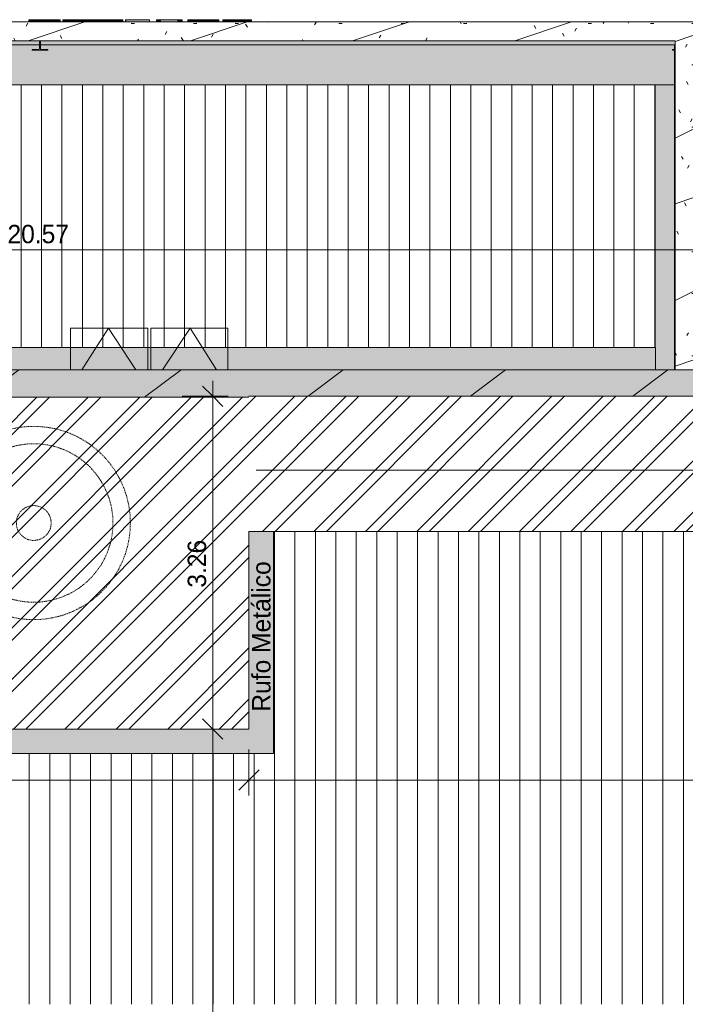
# Model space of a CAD drawing. Header units: millimetres. Extents: x -18260 to 188148, y -14086 to 2351883.
# Tile 239 of 256: x 105387 to 111899, y -1467 to 8165. Entities that reach past the tile are written whole.
import ezdxf

# ---------------------------------------------------------------- set-up
doc = ezdxf.new("R2010")
doc.units = ezdxf.units.MM
doc.linetypes.add('Traço', pattern=[11.999999, 6, -6])
doc.linetypes.add('Traço_2_', pattern=[6, 3, -3])
for name, color, linetype, lineweight in [('A-ANNO-DIMS', 211, 'Continuous', 9), ('A-ANNO-DIMS-100', 211, 'Continuous', 9), ('A-DETL-GENF', 92, 'Continuous', 50), ('A-DETL-THIN', 151, 'Continuous', 9), ('A-FLOR', 192, 'Continuous', 18), ('A-GENM', 13, 'Continuous', 9), ('A-GLAZ', 151, 'Continuous', 9), ('A-ROOF', 132, 'Continuous', 9), ('A-ROOF-OTLN', 132, 'Continuous', 9), ('A-ROOF-PATT', 132, 'Continuous', 9), ('G-ANNO-TEXT', 231, 'Continuous', 9), ('I-WALL', 2, 'Continuous', 18), ('P-SANR-FIXT', 6, 'Continuous', 9), ('P-SANR-FIXT-HDLN', 131, 'Traço_2_', 9), ('S-COLS', 52, 'Continuous', 9)]:
    doc.layers.add(name, color=color, linetype=linetype, lineweight=lineweight)
doc.styles.add('Century Gothic_3', font='GOTHIC.TTF', dxfattribs={"height": 180})
doc.dimstyles.new('1_8mm_Century_Gothic', dxfattribs={"dimscale": 304.8, "dimtxt": 187.950289, "dimasz": 0.656168, "dimexe": 0.492126, "dimexo": 0.0625, "dimgap": 0.049213, "dimtad": 1, "dimlfac": 0.001, "dimrnd": 0.01, "dimzin": 0, "dimdsep": 46, "dimtxsty": 'Century Gothic_3', "dimblk1": 'OBLIQUE', "dimblk2": 'OBLIQUE', "dimsah": 1, "dimcen": 0.09, "dimdle": 0.492126, "dimazin": 0, "dimtfac": 1, "dimtdec": 4, "dimtix": 1, "dimtmove": 0, "dimatfit": 3, "dimfxl": 0.984252, "dimfxlon": 1, "dimtvp": 1, "dimtolj": 1, "dimtzin": 0, "dimarcsym": 2})
pattern_1 = [(0, (2e-05, -3e-05), (812.8, 203.2), [33.528, -576.072, 33.528, -576.072, -3251.2]), (0, (2e-05, -3e-05), (812.8, 203.2), [-1219.2, 33.528, -1185.672, 33.528, -576.072, -1422.4]), (0, (2e-05, -3e-05), (812.8, 203.2), [-3048, 33.528, -372.872, 33.528, -982.472]), (120, (304.8, 101.6), (-582.3764, 602.3054), [33.528, -576.072, 33.528, -576.072, -3251.2]), (120, (304.8, 101.6), (-582.3764, 602.3054), [-1219.2, 33.528, -1185.672, 33.528, -576.072, -1422.4]), (120, (304.8, 101.6), (-582.3764, 602.3054), [-3048, 33.528, -372.872, 33.528, -982.472]), (240, (406.4, 508), (-230.4236, -805.5054), [33.528, -576.072, 33.528, -576.072, -3251.2]), (240, (406.4, 508), (-230.4236, -805.5054), [-1219.2, 33.528, -1185.672, 33.528, -576.072, -1422.4]), (240, (406.4, 508), (-230.4236, -805.5054), [-3048, 33.528, -372.872, 33.528, -982.472])]
pattern_2 = [(216.87, (635, 1587.5), (4762.4943, 3175.0085), [793.75, -7143.75]), (206.565, (1587.5, 1111.25), (-1587.501, -1587.5), [1774.88, -1774.88]), (198.435, (1587.5, 317.5), (-3174.997, -1587.503), [1004.02, -4016.09])]
pattern_3 = [(45, (103597.8, 0), (-251.447, 251.447), []), (45, (103597.8, 381), (-251.447, 251.447), [])]

# ---------------------------------------------------------------- blocks, each defined once
blk = doc.blocks.new('FX-HRT-JANELA_MAXIM-AR-2FLS - 120x60cm-2FLS-ALU-3_0cmFolha 2-4108880-PLANTA DE IMPERMEABILIZAÇÃO - COBERTURA')
at = {"layer": 'A-GLAZ', "color": 90, "lineweight": 5}
for p, q in [((-770, -175), (-770, -582.5)), ((-658.8, -175), (-400, -582.5)), ((-130.7, -175), (-400, -582.5)), ((-15, -582.5), (-15, -175)), ((15, -175), (15, -582.5)), ((130.7, -175), (400, -582.5)), ((658.8, -175), (400, -582.5)), ((770, -582.5), (770, -175)), ((-770, -582.5), (-15, -582.5)), ((15, -582.5), (770, -582.5))]:
    blk.add_line(p, q, dxfattribs=at)
blk = doc.blocks.new('Caixa dagua de polietileno - Fortlev - AleBim_2000L - 2000 L-4037102-PLANTA DE IMPERMEABILIZAÇÃO - COBERTURA')
at = {"layer": 'P-SANR-FIXT-HDLN', "color": 133, "linetype": 'Traço', "lineweight": 5}
for radius in [945, 170.3]:
    blk.add_circle((0, 0), radius, dxfattribs=at)
for start, end in [(360, 180), (180, 360)]:
    blk.add_arc((0, 0), 775, start, end, dxfattribs=at)
blk = doc.blocks.new('CHAPIM - CHAPIM-4060820-PLANTA DE IMPERMEABILIZAÇÃO - COBERTURA')
at = {"layer": 'A-ROOF-PATT', "lineweight": 5}
h = blk.add_hatch(dxfattribs=at)
h.set_pattern_fill('FP_31', color=71, style=0, pattern_type=2)
h.set_pattern_definition(pattern_1)
h.paths.add_polyline_path([(7351.8, -8340.8), (8116.4, -8340.8), (8116.4, -8320.8), (20251.4, -8320.8), (20251.4, 4739.2), (19999.4, 4739.2), (19999.4, 4641.7), (12268.9, 4641.7), (12268.9, 4739.2), (-8301.1, 4739.2), (-8301.1, 4641.7), (-16356.6, 4641.7), (-16356.6, 4739.2), (-16608.6, 4739.2), (-16608.2, -8320.8), (-4143.6, -8320.8), (-4143.6, -8340.8), (7167.2, -8340.8)])
h.paths.add_polyline_path([(-5016.6, -8165.3), (-16466.6, -8165.3), (-16466.6, 4481.7), (-4958.6, 4481.7), (-4958.6, 4471.7), (4031.4, 4471.7), (4031.4, 4481.7), (20109.4, 4481.7), (20109.4, -8165.3), (-4832, -8165.3)])
h = blk.add_hatch(dxfattribs=at)
h.set_pattern_fill('FP_30', color=71, style=0, pattern_type=2)
h.set_pattern_definition(pattern_2)
h.paths.add_polyline_path([(7351.8, -8340.8), (8116.4, -8340.8), (8116.4, -8320.8), (20251.4, -8320.8), (20251.4, 4739.2), (19999.4, 4739.2), (19999.4, 4641.7), (12268.9, 4641.7), (12268.9, 4739.2), (-8301.1, 4739.2), (-8301.1, 4641.7), (-16356.6, 4641.7), (-16356.6, 4739.2), (-16608.6, 4739.2), (-16608.2, -8320.8), (-4143.6, -8320.8), (-4143.6, -8340.8), (7167.2, -8340.8)])
h.paths.add_polyline_path([(-5016.6, -8165.3), (-16466.6, -8165.3), (-16466.6, 4481.7), (-4958.6, 4481.7), (-4958.6, 4471.7), (4031.4, 4471.7), (4031.4, 4481.7), (20109.4, 4481.7), (20109.4, -8165.3), (-4832, -8165.3)])
at = {"layer": 'A-ROOF-OTLN', "color": 90, "lineweight": 5}
for p, q in [((-8301.1, 4739.2), (12268.9, 4739.2)), ((4031.4, 4471.7), (-4958.6, 4471.7))]:
    blk.add_line(p, q, dxfattribs=at)
blk = doc.blocks.new('CHAPIM1 - CHAPIM-4061394-PLANTA DE IMPERMEABILIZAÇÃO - COBERTURA')
at = {"layer": 'A-ROOF-PATT', "lineweight": 5}
h = blk.add_hatch(dxfattribs=at)
h.set_pattern_fill('FP_31', color=71, style=0, pattern_type=2)
h.set_pattern_definition(pattern_1)
h.paths.add_polyline_path([(-4413.5, 4739.2), (-4228.5, 4739.2), (-4228.5, 7959), (8200.9, 7959), (8200.9, 4739.2), (8385.9, 4739.2), (8385.9, 8144), (-4413.5, 8144), (-4413.5, 4756.2)])
h = blk.add_hatch(dxfattribs=at)
h.set_pattern_fill('FP_30', color=71, style=0, pattern_type=2)
h.set_pattern_definition(pattern_2)
h.paths.add_polyline_path([(-4413.5, 4739.2), (-4228.5, 4739.2), (-4228.5, 7959), (8200.9, 7959), (8200.9, 4739.2), (8385.9, 4739.2), (8385.9, 8144), (-4413.5, 8144), (-4413.5, 4756.2)])
at = {"layer": 'A-ROOF-OTLN', "color": 90, "lineweight": 5}
for p, q in [((8385.9, 8144), (-4413.5, 8144)), ((-4228.5, 7959), (8200.9, 7959)), ((8200.9, 7959), (8200.9, 4739.2))]:
    blk.add_line(p, q, dxfattribs=at)
blk = doc.blocks.new('_ARQPWR_Pilar perfil I - _TP25-V271-PLANTA DE IMPERMEABILIZAÇÃO - COBERTURA')
at = {"layer": 'S-COLS', "lineweight": 5}
blk.add_hatch(color=71, dxfattribs=at).paths.add_polyline_path([(76.5, -78.5), (76.5, -69.2), (11.9, -68.7), (9.3, -68), (5.9, -64.5), (4.6, -59.9), (4.6, -24), (-4.7, -24), (-4.7, -59.9), (-7.4, -66), (-9.3, -68), (-14, -69.2), (-76.5, -69.2), (-76.5, -78.5), (11.9, -78.5)])
at = {"layer": 'S-COLS', "color": 90, "lineweight": 5}
for p, q in [((-4.7, -59.9), (-4.7, 14.9)), ((4.6, 14.9), (4.6, -59.9)), ((-76.5, -69.2), (-14, -69.2)), ((-76.5, -78.5), (-76.5, -69.2)), ((76.5, -78.5), (-76.5, -78.5)), ((13.9, -69.2), (76.5, -69.2)), ((76.5, -69.2), (76.5, -78.5))]:
    blk.add_line(p, q, dxfattribs=at)
for centre, start, end in [((-14, -59.9), 270, 0), ((13.9, -59.9), 180, 270)]:
    blk.add_arc(centre, 9.3, start, end, dxfattribs=at)
blk = doc.blocks.new('_ARQPWR_Pilar perfil I - _TP25-V272-PLANTA DE IMPERMEABILIZAÇÃO - COBERTURA')
at = {"layer": 'S-COLS', "lineweight": 5}
blk.add_hatch(color=71, dxfattribs=at).paths.add_polyline_path([(-56.5, -78.5), (-56.5, -78.5), (-56.5, -69.2), (-76.5, -69.2), (-76.5, -78.5)])
at = {"layer": 'S-COLS', "color": 90, "lineweight": 5}
for p, q in [((-76.5, -69.2), (-50.5, -69.2)), ((-76.5, -78.5), (-76.5, -69.2)), ((-50.5, -78.5), (-76.5, -78.5))]:
    blk.add_line(p, q, dxfattribs=at)
blk = doc.blocks.new('BE-PMSa-MOD-ARQ-CONEXAODOFUTURO-EX-000-R_rvt-3-PLANTA DE IMPERMEABILIZAÇÃO - COBERTURA')
at = {"layer": 'A-GENM', "lineweight": 5}
for points in [[(1883.4, 8144), (1883.4, 8165.1), (1878.8, 8165.1), (1878.8, 8144)], [(1897.4, 8144), (1897.4, 8165.1), (1883.4, 8165.1), (1883.4, 8144)], [(1920.1, 8144), (1920.1, 8165.1), (1897.4, 8165.1), (1897.4, 8144)], [(1951.4, 8144), (1951.4, 8165.1), (1920.1, 8165.1), (1920.1, 8144)], [(1989, 8144), (1989, 8165.1), (1951.4, 8165.1), (1951.4, 8144)], [(2030.9, 8144), (2030.9, 8165.1), (1989, 8165.1), (1989, 8144)], [(2063.1, 8144), (2063.1, 8165.1), (2030.9, 8165.1), (2030.9, 8144)], [(2092.1, 8144), (2092.1, 8165.1), (2063.1, 8165.1), (2063.1, 8144)], [(2118.1, 8144), (2118.1, 8165.1), (2092.1, 8165.1), (2092.1, 8144)], [(2140.9, 8144), (2140.9, 8165.1), (2118.1, 8165.1), (2118.1, 8144)], [(2159.6, 8144), (2159.6, 8165.1), (2140.9, 8165.1), (2140.9, 8144)], [(2172.9, 8144), (2172.9, 8165.1), (2159.6, 8165.1), (2159.6, 8144)], [(2180.9, 8144), (2180.9, 8165.1), (2172.9, 8165.1), (2172.9, 8144)], [(2183.5, 8144), (2183.5, 8165.1), (2180.9, 8165.1), (2180.9, 8144)], [(2278.5, 8144), (2278.5, 8165.1), (2211.3, 8165.1), (2211.3, 8144)], [(2313.4, 8144), (2313.4, 8165.1), (2278.5, 8165.1), (2278.5, 8144)], [(2313.4, 8144), (2317.5, 8144), (2317.5, 8165.1), (2313.4, 8165.1)], [(2317.5, 8144), (2326, 8144), (2326, 8165.1), (2317.5, 8165.1)], [(2326, 8144), (2342.2, 8144), (2342.2, 8165.1), (2326, 8165.1)], [(2359.4, 8144), (2359.4, 8165.1), (2342.2, 8165.1), (2342.2, 8144)], [(2372.9, 8144), (2374.2, 8144), (2374.2, 8165.1), (2359.4, 8165.1), (2359.4, 8144), (2367.5, 8144)], [(2374.2, 8144), (2391.8, 8144), (2391.8, 8165.1), (2374.2, 8165.1)], [(2405.9, 8144), (2405.9, 8165.1), (2391.8, 8165.1), (2391.8, 8144)], [(2415.3, 8144), (2415.3, 8165.1), (2405.9, 8165.1), (2405.9, 8144)], [(2418.4, 8144), (2418.4, 8165.1), (2415.3, 8165.1), (2415.3, 8144)], [(2500.6, 8144), (2500.6, 8165.1), (2418.4, 8165.1), (2418.4, 8144)], [(2523.3, 8144), (2523.3, 8165.1), (2503.3, 8165.1), (2503.3, 8144)], [(2571.9, 8144), (2571.9, 8165.1), (2523.3, 8165.1), (2523.3, 8144)], [(2571.9, 8144), (2629.4, 8144), (2629.4, 8165.1), (2571.9, 8165.1)], [(2652.4, 8144), (2652.4, 8165.1), (2629.4, 8165.1), (2629.4, 8144)], [(2672, 8144), (2672, 8165.1), (2652.4, 8165.1), (2652.4, 8144)], [(2674.8, 8144), (2730.2, 8144), (2730.2, 8165.1), (2672, 8165.1), (2672, 8144)], [(2730.2, 8144), (2778.1, 8144), (2778.1, 8165.1), (2730.2, 8165.1)], [(2798.1, 8144), (2798.1, 8165.1), (2778.1, 8165.1), (2778.1, 8144)], [(2828, 8144), (2828, 8165.1), (2823.1, 8165.1), (2823.1, 8144)], [(3057.9, 8144), (3057.9, 8165.1), (2828, 8165.1), (2828, 8144)], [(3167.8, 8144), (3167.8, 8165.1), (3127.8, 8165.1), (3127.8, 8144)], [(3334.8, 8144), (3334.8, 8165.1), (3167.8, 8165.1), (3167.8, 8144)], [(3377.6, 8144), (3377.6, 8165.1), (3334.8, 8165.1), (3334.8, 8144)], [(3437.2, 8144), (3437.2, 8165.1), (3432.6, 8165.1), (3432.6, 8144)], [(3451.2, 8144), (3451.2, 8165.1), (3437.2, 8165.1), (3437.2, 8144)], [(3474, 8144), (3474, 8165.1), (3451.2, 8165.1), (3451.2, 8144)], [(3505.2, 8144), (3505.2, 8165.1), (3474, 8165.1), (3474, 8144)], [(3542.8, 8144), (3542.8, 8165.1), (3505.2, 8165.1), (3505.2, 8144)], [(3584.7, 8144), (3584.7, 8165.1), (3542.8, 8165.1), (3542.8, 8144)], [(3616.9, 8144), (3616.9, 8165.1), (3584.7, 8165.1), (3584.7, 8144)], [(3645.9, 8144), (3645.9, 8165.1), (3616.9, 8165.1), (3616.9, 8144)], [(3671.9, 8144), (3671.9, 8165.1), (3645.9, 8165.1), (3645.9, 8144)], [(3694.7, 8144), (3694.7, 8165.1), (3671.9, 8165.1), (3671.9, 8144)], [(3713.4, 8144), (3713.4, 8165.1), (3694.7, 8165.1), (3694.7, 8144)], [(3726.7, 8144), (3726.7, 8165.1), (3713.4, 8165.1), (3713.4, 8144)], [(3734.7, 8144), (3734.7, 8165.1), (3726.7, 8165.1), (3726.7, 8144)], [(3737.4, 8144), (3737.4, 8165.1), (3734.7, 8165.1), (3734.7, 8144)], [(3777.3, 8144), (3782.3, 8144), (3782.3, 8165.1), (3777.3, 8165.1)], [(3789.9, 8144), (3789.9, 8165.1), (3782.3, 8165.1), (3782.3, 8144)], [(3800, 8144), (3800, 8165.1), (3789.9, 8165.1), (3789.9, 8144)], [(3812.5, 8144), (3812.5, 8165.1), (3800, 8165.1), (3800, 8144)], [(3812.5, 8144), (3827.5, 8144), (3827.5, 8165.1), (3812.5, 8165.1)], [(3830.2, 8144), (3844.6, 8144), (3844.3, 8165.1), (3827.5, 8165.1), (3827.5, 8144)], [(3863.7, 8144), (3863.7, 8165.1), (3844.6, 8165.1), (3844.6, 8144), (3851.2, 8144)], [(3884.7, 8144), (3884.7, 8165.1), (3863.7, 8165.1), (3863.7, 8144), (3879, 8144)], [(3907.5, 8144), (3907.5, 8165.1), (3884.7, 8165.1), (3884.7, 8144)], [(3947.7, 8144), (3947.7, 8165.1), (3907.5, 8165.1), (3907.5, 8144)], [(3984.4, 8144), (3984.4, 8165.1), (3947.7, 8165.1), (3947.7, 8144)], [(4015.3, 8144), (4015.3, 8165.1), (3984.4, 8165.1), (3984.4, 8144)], [(4038.2, 8144), (4038.2, 8165.1), (4015.3, 8165.1), (4015.3, 8144)], [(4052.4, 8144), (4052.4, 8165.1), (4038.2, 8165.1), (4038.2, 8144)], [(4057.1, 8144), (4057.1, 8165.1), (4052.4, 8165.1), (4052.4, 8144)]]:
    blk.add_hatch(color=114, dxfattribs=at).paths.add_polyline_path(points)
at = {"layer": 'A-ROOF-OTLN', "lineweight": 5}
for points in [[(-4222.1, 7529.1), (8194.9, 7529.2), (8194.9, 7865.7), (8174.9, 7865.7), (8174.9, 7875), (8194.9, 7875), (8194.9, 7920.1), (1991, 7920.1), (1991, 7884.3), (1992.3, 7879.6), (1995.7, 7876.2), (2000.3, 7875), (2062.9, 7875), (2062.9, 7865.7), (1909.9, 7865.7), (1909.9, 7875), (1972.4, 7875), (1977.1, 7876.2), (1980.5, 7879.6), (1981.7, 7884.3), (1981.4, 7920.1), (-4222.1, 7920.1), (-4222.1, 7875), (-4202.1, 7874.1), (-4202.1, 7868.6), (-4193.5, 7878.6), (-4182.3, 7887.4), (-4176.9, 7890.8), (-4166.1, 7895.1), (-4137.9, 7899.9), (-4107.8, 7892.8), (-4096.4, 7885.9), (-4084.4, 7875.7), (-4075.6, 7864.4), (-4072.2, 7859.1), (-4068, 7848.3), (-4063.1, 7825.1), (-4065.8, 7825.1), (-4065.4, 7820.1), (-4063.1, 7820.1), (-4070.3, 7790), (-4076.9, 7779), (-4087.4, 7766.7), (-4098.8, 7757.7), (-4104.4, 7754.2), (-4114.8, 7750.2), (-4143, 7745.3), (-4173.1, 7752.5), (-4184.1, 7759.1), (-4196.4, 7769.6), (-4205.3, 7780.9), (-4208.6, 7786.2), (-4212.9, 7797), (-4217.7, 7820.1), (-4215.1, 7820.1), (-4215.4, 7825.1), (-4217.7, 7825.1), (-4210.5, 7855.3), (-4206.1, 7865.7), (-4222.1, 7865.7), (-4222.1, 7629.3)], [(8090.2, 4739.2), (8195.1, 4739.2), (8194.9, 7529.2), (8007.4, 7529.1), (8007.9, 4739.2)], [(-3982.1, 4739.2), (8007.9, 4739.2), (8007.9, 4958.6), (-3982.1, 4958.6), (-3982.1, 4756.2)], [(4271.4, 986.7), (4271.4, 3159.2), (4031.4, 3159.2), (4032, 1224.9)], [(4271.4, 986.7), (4030.9, 1225.5), (-4959.3, 1224.8), (-5198.6, 986.7), (3844.3, 986.7)]]:
    blk.add_hatch(color=254, dxfattribs=at).paths.add_polyline_path(points)
at = {"layer": 'A-ROOF-PATT', "lineweight": 5}
h = blk.add_hatch(dxfattribs=at)
h.set_pattern_fill('FP_232', color=71, style=0, pattern_type=2)
h.set_pattern_definition([(270, (-2e-05, 12637.28), (200, 1e-14), [])])
h.paths.add_polyline_path([(3105.9, 4958.6), (8007.3, 4958.6), (8007.2, 7529.1), (-3982.1, 7529.1), (-3982.1, 4958.6), (2367.5, 4958.6)])
h = blk.add_hatch(dxfattribs=at)
h.set_pattern_fill('FP_252', color=71, style=0, pattern_type=2)
h.set_pattern_definition([(270, (480, 90.74), (200, 1e-14), [])])
h.paths.add_polyline_path([(-15588.6, -1466.8), (19231.4, -1466.8), (19231.4, 3159.2), (4271.4, 3159.2), (4271.4, 986.2), (-5198.6, 986.7), (-5198.6, 3159.2), (-15588.6, 3159.2), (-15588.6, -1327.9)])
h.paths.add_polyline_path([(10213.1, 804.6), (10045, 804.6), (10445, 1204.6), (10845, 804.6), (10236.2, 804.6)])
h.paths.add_polyline_path([(-10185.5, 964.6), (-10915, 964.6), (-10515, 1364.6), (-10115, 964.6)])
at = {"layer": 'I-WALL', "lineweight": 5}
for points in [[(8194.9, 7920.1), (8194.9, 7920.1), (8194.9, 7959), (-4228.5, 7959), (-4228.5, 7920.1), (8090.2, 7920.1)], [(8195.1, 4739.2), (8200.9, 4739.2), (8200.9, 7959), (8194.9, 7959), (8195.1, 4756.2)]]:
    blk.add_hatch(color=50, dxfattribs=at).paths.add_polyline_path(points)
at = {"layer": 'A-GENM', "color": 90, "lineweight": 5}
for p, q in [((1878.8, 8165.1), (1883.4, 8165.1)), ((1878.8, 8144), (1878.8, 8165.1)), ((1883.4, 8165.1), (1897.4, 8165.1)), ((1883.4, 8144), (1883.4, 8165.1)), ((1897.4, 8165.1), (1920.1, 8165.1)), ((1897.4, 8144), (1897.4, 8165.1)), ((1920.1, 8165.1), (1951.4, 8165.1)), ((1920.1, 8144), (1920.1, 8165.1)), ((1951.4, 8165.1), (1989, 8165.1)), ((1951.4, 8144), (1951.4, 8165.1)), ((1989, 8165.1), (2030.9, 8165.1)), ((1989, 8144), (1989, 8165.1)), ((2030.9, 8165.1), (2063.1, 8165.1)), ((2030.9, 8144), (2030.9, 8165.1)), ((2063.1, 8165.1), (2092.1, 8165.1)), ((2063.1, 8144), (2063.1, 8165.1)), ((2092.1, 8165.1), (2118.1, 8165.1)), ((2092.1, 8144), (2092.1, 8165.1)), ((2118.1, 8165.1), (2140.9, 8165.1)), ((2118.1, 8144), (2118.1, 8165.1)), ((2140.9, 8165.1), (2159.6, 8165.1)), ((2140.9, 8144), (2140.9, 8165.1)), ((2159.6, 8165.1), (2172.9, 8165.1)), ((2159.6, 8144), (2159.6, 8165.1)), ((2172.9, 8165.1), (2180.9, 8165.1)), ((2172.9, 8165.1), (2172.9, 8144)), ((2180.9, 8165.1), (2183.5, 8165.1)), ((2180.9, 8144), (2180.9, 8165.1)), ((2183.5, 8144), (2183.5, 8165.1)), ((2211.3, 8165.1), (2278.5, 8165.1)), ((2211.3, 8165.1), (2211.3, 8144)), ((2278.5, 8165.1), (2313.4, 8165.1)), ((2278.5, 8144), (2278.5, 8165.1)), ((2313.4, 8165.1), (2317.5, 8165.1)), ((2313.4, 8144), (2313.4, 8165.1)), ((2317.5, 8165.1), (2326, 8165.1)), ((2317.5, 8144), (2317.5, 8165.1)), ((2326, 8165.1), (2342.2, 8165.1)), ((2326, 8144), (2326, 8165.1)), ((2342.2, 8165.1), (2359.4, 8165.1)), ((2342.2, 8144), (2342.2, 8165.1)), ((2359.4, 8165.1), (2374.2, 8165.1)), ((2359.4, 8144), (2359.4, 8165.1)), ((2374.2, 8165.1), (2391.8, 8165.1)), ((2374.2, 8144), (2374.2, 8165.1)), ((2391.8, 8165.1), (2405.9, 8165.1)), ((2391.8, 8144), (2391.8, 8165.1)), ((2405.9, 8165.1), (2415.3, 8165.1)), ((2405.9, 8144), (2405.9, 8165.1)), ((2415.3, 8165.1), (2418.4, 8165.1)), ((2415.3, 8144), (2415.3, 8165.1)), ((2418.4, 8165.1), (2500.6, 8165.1)), ((2418.4, 8165.1), (2418.4, 8144)), ((2500.6, 8144), (2500.6, 8165.1)), ((2503.3, 8165.1), (2523.3, 8165.1)), ((2503.3, 8144), (2503.3, 8165.1)), ((2523.3, 8165.1), (2571.9, 8165.1)), ((2523.3, 8144), (2523.3, 8165.1)), ((2571.9, 8165.1), (2629.4, 8165.1)), ((2571.9, 8144), (2571.9, 8165.1)), ((2629.4, 8165.1), (2652.4, 8165.1)), ((2652.4, 8165.1), (2672, 8165.1)), ((2652.4, 8144), (2652.4, 8165.1)), ((2672, 8165.1), (2730.2, 8165.1)), ((2672, 8144), (2672, 8165.1)), ((2730.2, 8165.1), (2778.1, 8165.1)), ((2730.2, 8144), (2730.2, 8165.1)), ((2778.1, 8165.1), (2798.1, 8165.1)), ((2778.1, 8144), (2778.1, 8165.1)), ((2798.1, 8165.1), (2798.1, 8144)), ((2823.1, 8165.1), (2828, 8165.1)), ((2823.1, 8144), (2823.1, 8165.1)), ((2828, 8165.1), (3057.9, 8165.1)), ((2828, 8165.1), (2828, 8144)), ((3057.9, 8144), (3057.9, 8165.1)), ((3127.8, 8165.1), (3167.8, 8165.1)), ((3127.8, 8144), (3127.8, 8165.1)), ((3167.8, 8165.1), (3334.8, 8165.1)), ((3167.8, 8144), (3167.8, 8165.1)), ((3334.8, 8165.1), (3377.6, 8165.1)), ((3334.8, 8144), (3334.8, 8165.1)), ((3377.6, 8144), (3377.6, 8165.1)), ((3432.6, 8165.1), (3437.2, 8165.1)), ((3432.6, 8144), (3432.6, 8165.1)), ((3437.2, 8165.1), (3451.2, 8165.1)), ((3437.2, 8144), (3437.2, 8165.1)), ((3451.2, 8165.1), (3474, 8165.1)), ((3451.2, 8144), (3451.2, 8165.1)), ((3474, 8165.1), (3505.2, 8165.1)), ((3474, 8144), (3474, 8165.1)), ((3505.2, 8165.1), (3542.8, 8165.1)), ((3505.2, 8144), (3505.2, 8165.1)), ((3542.8, 8165.1), (3584.7, 8165.1)), ((3542.8, 8144), (3542.8, 8165.1)), ((3584.7, 8165.1), (3616.9, 8165.1)), ((3584.7, 8144), (3584.7, 8165.1)), ((3616.9, 8165.1), (3645.9, 8165.1)), ((3616.9, 8144), (3616.9, 8165.1)), ((3645.9, 8165.1), (3671.9, 8165.1)), ((3645.9, 8144), (3645.9, 8165.1)), ((3671.9, 8165.1), (3694.7, 8165.1)), ((3671.9, 8144), (3671.9, 8165.1)), ((3694.7, 8165.1), (3713.4, 8165.1)), ((3694.7, 8144), (3694.7, 8165.1)), ((3713.4, 8165.1), (3726.7, 8165.1)), ((3713.4, 8144), (3713.4, 8165.1)), ((3726.7, 8165.1), (3734.7, 8165.1)), ((3726.7, 8144), (3726.7, 8165.1)), ((3734.7, 8165.1), (3737.4, 8165.1)), ((3734.7, 8144), (3734.7, 8165.1)), ((3737.4, 8165.1), (3737.4, 8144)), ((3777.3, 8165.1), (3782.3, 8165.1)), ((3777.3, 8144), (3777.3, 8165.1)), ((3782.3, 8165.1), (3789.9, 8165.1)), ((3782.3, 8144), (3782.3, 8165.1)), ((3789.9, 8165.1), (3800, 8165.1)), ((3789.9, 8144), (3789.9, 8165.1)), ((3800, 8165.1), (3812.5, 8165.1)), ((3800, 8144), (3800, 8165.1)), ((3812.5, 8165.1), (3827.5, 8165.1)), ((3812.5, 8144), (3812.5, 8165.1)), ((3827.5, 8165.1), (3844.6, 8165.1)), ((3827.5, 8144), (3827.5, 8165.1)), ((3844.6, 8165.1), (3863.7, 8165.1)), ((3844.6, 8144), (3844.6, 8165.1)), ((3863.7, 8165.1), (3884.7, 8165.1)), ((3863.7, 8144), (3863.7, 8165.1)), ((3884.7, 8165.1), (3907.5, 8165.1)), ((3884.7, 8144), (3884.7, 8165.1)), ((3907.5, 8165.1), (3947.7, 8165.1)), ((3907.5, 8144), (3907.5, 8165.1)), ((3947.7, 8165.1), (3984.4, 8165.1)), ((3947.7, 8144), (3947.7, 8165.1)), ((3984.4, 8165.1), (4015.3, 8165.1)), ((3984.4, 8144), (3984.4, 8165.1)), ((4015.3, 8165.1), (4038.2, 8165.1)), ((4015.3, 8144), (4015.3, 8165.1)), ((4038.2, 8165.1), (4052.4, 8165.1)), ((4038.2, 8144), (4038.2, 8165.1)), ((4052.4, 8165.1), (4057.1, 8165.1)), ((4052.4, 8144), (4052.4, 8165.1)), ((4057.1, 8144), (4057.1, 8165.1))]:
    blk.add_line(p, q, dxfattribs=at)
at = {"layer": 'A-ROOF', "color": 90, "lineweight": 5}
blk.add_line((8007.4, 7529.1), (-3982.1, 7529.1), dxfattribs=at)
at = {"layer": 'A-ROOF-OTLN', "color": 90, "lineweight": 5}
for p, q in [((8007.4, 7529.2), (8007.3, 4958.6)), ((8007.4, 7529.2), (8194.9, 7529.2)), ((8007.9, 4958.6), (-3982.1, 4958.6)), ((8007.9, 4958.6), (8007.9, 4739.2)), ((4031.4, 3159.2), (4031.4, 1225.5)), ((4271.4, 986.7), (4271.4, 3159.2)), ((4031.4, 1225.5), (-4958.6, 1225.5)), ((-5198.6, 986.7), (4271.4, 986.7)), ((-5198.6, 986.2), (4271.4, 986.2)), ((4271.4, 986.2), (4271.4, 986.7)), ((4271.4, 986.7), (4271.4, 986.2))]:
    blk.add_line(p, q, dxfattribs=at)
at = {"layer": 'I-WALL', "color": 250, "lineweight": 5}
for p, q in [((8194.9, 7920.1), (-4222.1, 7920.1)), ((8195.1, 4739.2), (8194.9, 7920.1))]:
    blk.add_line(p, q, dxfattribs=at)
at = {"layer": 'A-GLAZ', "color": 250, "lineweight": 5, "rotation": 180}
blk.add_blockref('FX-HRT-JANELA_MAXIM-AR-2FLS - 120x60cm-2FLS-ALU-3_0cmFolha 2-4108880-PLANTA DE IMPERMEABILIZAÇÃO - COBERTURA', (3056.4, 4564.2), dxfattribs=at)
at = {"layer": 'A-ROOF', "color": 250, "lineweight": 5}
for name in ['CHAPIM1 - CHAPIM-4061394-PLANTA DE IMPERMEABILIZAÇÃO - COBERTURA', 'CHAPIM - CHAPIM-4060820-PLANTA DE IMPERMEABILIZAÇÃO - COBERTURA']:
    blk.add_blockref(name, (0, 0), dxfattribs=at)
at = {"layer": 'P-SANR-FIXT', "color": 250, "lineweight": 5, "rotation": 180}
blk.add_blockref('Caixa dagua de polietileno - Fortlev - AleBim_2000L - 2000 L-4037102-PLANTA DE IMPERMEABILIZAÇÃO - COBERTURA', (1926.4, 3241.7), dxfattribs=at)
at = {"layer": 'S-COLS', "color": 250, "lineweight": 5}
for name, p in [('_ARQPWR_Pilar perfil I - _TP25-V271-PLANTA DE IMPERMEABILIZAÇÃO - COBERTURA', (1986.4, 7944.2)), ('_ARQPWR_Pilar perfil I - _TP25-V272-PLANTA DE IMPERMEABILIZAÇÃO - COBERTURA', (8251.4, 7944.2))]:
    blk.add_blockref(name, p, dxfattribs=at)
blk = doc.blocks.new('DIMBLOCK2-PLANTA DE IMPERMEABILIZAÇÃO - COBERTURA')
at = {"layer": 'A-ANNO-DIMS-100', "transparency": 16777216}
for p, q in [((95296.7, 5612.7), (95296.7, 6062.7)), ((95296.7, 5912.7), (95396.7, 6012.7)), ((115866.7, 5612.7), (115866.7, 6062.7)), ((115866.7, 5912.7), (115966.7, 6012.7)), ((95296.7, 5912.7), (95196.7, 5812.7)), ((95296.7, 5912.7), (115866.7, 5912.7)), ((95296.7, 5912.7), (95296.7, 5612.7)), ((115866.7, 5912.7), (115766.7, 5812.7)), ((115866.7, 5912.7), (115866.7, 5612.7))]:
    blk.add_line(p, q, dxfattribs=at)
at = {"layer": 'A-ANNO-DIMS-100', "color": 0, "transparency": 16777216, "insert": (105266.9, 6158.4), "char_height": 180, "width": 755.381, "attachment_point": 1, "line_spacing_factor": 0.984502, "style": 'Century Gothic_3'}
blk.add_mtext('20.57', dxfattribs=at)
blk = doc.blocks.new('_Oblique')
at = {"color": 0, "linetype": 'ByBlock', "lineweight": -2}
blk.add_line((-0.5, -0.5), (0.5, 0.5), dxfattribs=at)
blk = doc.blocks.new('DIMBLOCK11-PLANTA DE IMPERMEABILIZAÇÃO - COBERTURA')
at = {"layer": 'A-ANNO-DIMS-100', "transparency": 16777216}
for p, q in [((107275.7, 1225.5), (107175.7, 1325.5)), ((106975.7, 1225.5), (107425.7, 1225.5)), ((107275.7, 1225.5), (106975.7, 1225.5)), ((107275.7, -7708.3), (107275.7, 1225.5)), ((107275.7, 1225.5), (107375.7, 1125.5)), ((107275.7, -7708.3), (107175.7, -7608.3)), ((106975.7, -7708.3), (107425.7, -7708.3)), ((107275.7, -7708.3), (106975.7, -7708.3)), ((107275.7, -7708.3), (107375.7, -7808.3))]:
    blk.add_line(p, q, dxfattribs=at)
at = {"layer": 'A-ANNO-DIMS-100', "color": 0, "transparency": 16777216, "insert": (107030, -3486.1), "char_height": 180, "width": 587.121, "attachment_point": 1, "rotation": 90, "line_spacing_factor": 0.984502, "style": 'Century Gothic_3'}
blk.add_mtext('8.93', dxfattribs=at)
blk = doc.blocks.new('DIMBLOCK12-PLANTA DE IMPERMEABILIZAÇÃO - COBERTURA')
at = {"layer": 'A-ANNO-DIMS-100', "transparency": 16777216}
for p, q in [((107275.7, 1225.5), (107275.7, 4631.7)), ((107275.7, 4481.7), (107175.7, 4581.7)), ((106975.7, 4481.7), (107425.7, 4481.7)), ((107275.7, 4481.7), (106975.7, 4481.7)), ((107275.7, 4481.7), (107375.7, 4381.7)), ((107275.7, 1225.5), (107175.7, 1325.5)), ((106975.7, 1225.5), (107425.7, 1225.5)), ((107275.7, 1225.5), (106975.7, 1225.5)), ((107275.7, 1225.5), (107375.7, 1125.5))]:
    blk.add_line(p, q, dxfattribs=at)
at = {"layer": 'A-ANNO-DIMS-100', "color": 0, "transparency": 16777216, "insert": (107030, 2608.9), "char_height": 180, "width": 587.121, "attachment_point": 1, "rotation": 90, "line_spacing_factor": 0.984502, "style": 'Century Gothic_3'}
blk.add_mtext('3.26', dxfattribs=at)
blk = doc.blocks.new('DIMBLOCK14-PLANTA DE IMPERMEABILIZAÇÃO - COBERTURA')
at = {"layer": 'A-ANNO-DIMS-100', "transparency": 16777216}
for p, q in [((98639.2, 1026.5), (98639.2, 576.5)), ((98639.2, 726.5), (98639.2, 1026.5)), ((107629.2, 1026.5), (107629.2, 576.5)), ((107629.2, 726.5), (107629.2, 1026.5)), ((98639.2, 726.5), (98739.2, 826.5)), ((107629.2, 726.5), (107729.2, 826.5)), ((98639.2, 726.5), (98539.2, 626.5)), ((98639.2, 726.5), (107629.2, 726.5)), ((107629.2, 726.5), (107529.2, 626.5))]:
    blk.add_line(p, q, dxfattribs=at)
at = {"layer": 'A-ANNO-DIMS-100', "color": 0, "transparency": 16777216, "insert": (102889.5, 972.2), "char_height": 180, "width": 587.121, "attachment_point": 1, "line_spacing_factor": 0.984502, "style": 'Century Gothic_3'}
blk.add_mtext('8.99', dxfattribs=at)
blk = doc.blocks.new('DIMBLOCK15-PLANTA DE IMPERMEABILIZAÇÃO - COBERTURA')
at = {"layer": 'A-ANNO-DIMS-100', "transparency": 16777216}
for p, q in [((107629.2, 1026.5), (107629.2, 576.5)), ((107629.2, 726.5), (107629.2, 1026.5)), ((123707.2, 1026.5), (123707.2, 576.5)), ((123707.2, 726.5), (123707.2, 1026.5)), ((107629.2, 726.5), (107729.2, 826.5)), ((123707.2, 726.5), (123807.2, 826.5)), ((107629.2, 726.5), (107529.2, 626.5)), ((107629.2, 726.5), (123857.2, 726.5)), ((123707.2, 726.5), (123607.2, 626.5))]:
    blk.add_line(p, q, dxfattribs=at)
at = {"layer": 'A-ANNO-DIMS-100', "color": 0, "transparency": 16777216, "insert": (115353.4, 972.2), "char_height": 180, "width": 755.381, "attachment_point": 1, "line_spacing_factor": 0.984502, "style": 'Century Gothic_3'}
blk.add_mtext('16.08', dxfattribs=at)

msp = doc.modelspace()

# ---------------------------------------------------------------- hatches: boundary and pattern name
at = {"layer": 'A-DETL-GENF', "lineweight": 9}
h = msp.add_hatch(dxfattribs=at)
h.set_pattern_fill('FP_1', color=160, style=0, pattern_type=2)
h.set_pattern_definition(pattern_3)
h.paths.add_polyline_path([(112795.606, -8165.326), (123707.183, -8165.326), (123707.183, 4481.659), (107629.182, 4481.659), (107629.182, 3159.159), (123069.182, 3159.159), (123069.182, -7308.341), (87769.182, -7308.341), (87769.182, 3159.159), (98639.182, 3159.159), (98639.182, 4481.659), (87131.174, 4481.659), (87131.174, -8165.326), (112611.003, -8165.326)])
at = {"layer": 'A-FLOR'}
h = msp.add_hatch(dxfattribs=at)
h.set_pattern_fill('FP_1', color=5, style=0, pattern_type=2)
h.set_pattern_definition(pattern_3)
h.paths.add_polyline_path([(101557.896, 1225.495), (107629.182, 1225.495), (107629.182, 4471.659), (98639.182, 4471.659), (98639.682, 1225.495), (101534.822, 1225.495)])
h.paths.add_polyline_path([(100207.681, 1635.529), (100192.911, 1638.494), (100182.779, 1643.873), (100174.504, 1651.666), (100168.903, 1660.568), (100165.459, 1671.89), (100164.768, 1680.142), (100167.424, 1693.142), (100172.914, 1703.543), (100180.376, 1711.564), (100189.609, 1717.419), (100197.976, 1720.474), (100207.681, 1721.752), (100222.452, 1718.787), (100232.584, 1713.408), (100240.859, 1705.615), (100246.46, 1696.713), (100249.515, 1688.346), (100250.595, 1677.139), (100247.939, 1664.14), (100242.449, 1653.738), (100234.987, 1645.717), (100225.754, 1639.862), (100217.387, 1636.807)])

# ---------------------------------------------------------------- linework, layer by layer
at = {"layer": 'A-DETL-THIN'}
for p, q in [((123707.183, 4481.659), (107629.182, 4481.659)), ((123707.183, 3759.159), (107699.182, 3759.159)), ((107629.182, 3159.159), (123069.182, 3159.159))]:
    msp.add_line(p, q, dxfattribs=at)

# ---------------------------------------------------------------- block references
at = {"color": 50, "lineweight": 5}
msp.add_blockref('BE-PMSa-MOD-ARQ-CONEXAODOFUTURO-EX-000-R_rvt-3-PLANTA DE IMPERMEABILIZAÇÃO - COBERTURA', (103597.796, 0), dxfattribs=at)

# ---------------------------------------------------------------- texts
at = {"layer": 'G-ANNO-TEXT', "color": 7, "insert": (107660.217, 1395.343), "char_height": 180, "width": 1988.185, "attachment_point": 1, "rotation": 90, "style": 'Century Gothic_3'}
msp.add_mtext('Rufo Metálico', dxfattribs=at)

# ---------------------------------------------------------------- dimensions: what is measured, and where the dimension line sits
at = {"layer": 'A-ANNO-DIMS'}
for base, p1, p2, override, picture, middle in [((115866.68, 5912.652), (95296.682, 5612.652), (115866.68, 5612.652), {"dimpost": '<>', "dimfxl": 20569.998183}, 'DIMBLOCK2-PLANTA DE IMPERMEABILIZAÇÃO - COBERTURA', (105581.681, 6022.179)), ((107629.182, 726.53), (98639.182, 1026.53), (107629.182, 1026.53), {"dimpost": '<>', "dimfxl": 8990}, 'DIMBLOCK14-PLANTA DE IMPERMEABILIZAÇÃO - COBERTURA', (103134.182, 836.057)), ((123707.183, 726.53), (107629.182, 1026.53), (123707.183, 1026.53), {"dimpost": '<>', "dimfxl": 16078.001671}, 'DIMBLOCK15-PLANTA DE IMPERMEABILIZAÇÃO - COBERTURA', (115668.182, 836.057))]:
    dim = msp.add_linear_dim(base=base, p1=p1, p2=p2, dimstyle='1_8mm_Century_Gothic', override=override, dxfattribs=at)
    dim.commit()
    dim.dimension.update_dxf_attribs({"geometry": picture, "text_midpoint": middle})
for base, p1, p2, override, picture, middle in [((107275.721, 4481.659), (106975.721, 1225.495), (106975.721, 4481.659), {"dimpost": '<>', "dimfxl": 3256.16445}, 'DIMBLOCK12-PLANTA DE IMPERMEABILIZAÇÃO - COBERTURA', (107166.194, 2853.577)), ((107275.721, 1225.495), (106975.721, -7708.341), (106975.721, 1225.495), {"dimpost": '<>', "dimfxl": 8933.83555}, 'DIMBLOCK11-PLANTA DE IMPERMEABILIZAÇÃO - COBERTURA', (107166.194, -3241.423))]:
    dim = msp.add_linear_dim(base=base, p1=p1, p2=p2, angle=90, dimstyle='1_8mm_Century_Gothic', override=override, dxfattribs=at)
    dim.commit()
    dim.dimension.update_dxf_attribs({"geometry": picture, "text_midpoint": middle})

doc.saveas('drawing.dxf')
